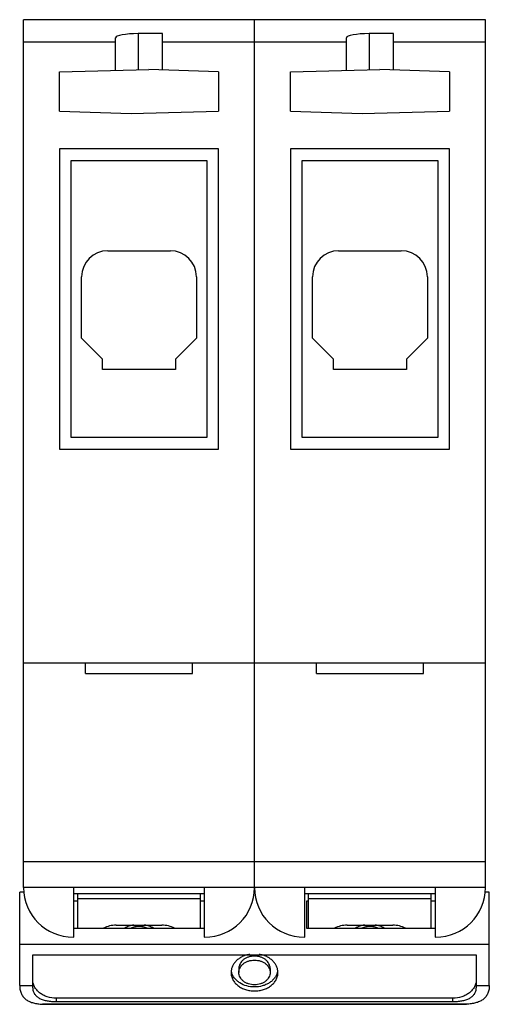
# Model space of a CAD drawing. Header units: millimetres. Extents: x 13.2 to 49.2, y 6.5 to 82.
import ezdxf

# ---------------------------------------------------------------- set-up
doc = ezdxf.new("R2010")
doc.units = ezdxf.units.MM
doc.header["$LTSCALE"] = 5.739261
doc.layers.get('0').update_dxf_attribs({"linetype": 'CONTINUOUS'})

msp = doc.modelspace()

# ---------------------------------------------------------------- linework, layer by layer
at = {"color": 7, "linetype": 'Continuous'}
for p, q in [((13.535, 15.457), (13.535, 81.957)), ((48.935, 81.957), (13.535, 81.957)), ((31.235, 15.457), (31.235, 81.957)), ((48.935, 15.457), (48.935, 81.957)), ((24.185, 80.903), (22.322, 80.892)), ((22.322, 80.892), (22.322, 78.121)), ((24.185, 78.107), (24.185, 80.903)), ((41.885, 80.903), (40.022, 80.892)), ((40.022, 80.892), (40.022, 78.121)), ((41.885, 78.107), (41.885, 80.903)), ((20.585, 80.246), (13.535, 80.246)), ((20.585, 78.074), (20.585, 80.575)), ((38.285, 80.246), (24.185, 80.246)), ((38.285, 78.074), (38.285, 80.575)), ((48.935, 80.246), (41.885, 80.246)), ((16.285, 77.957), (23.139, 78.143)), ((16.285, 74.957), (16.285, 77.957)), ((28.485, 77.957), (23.139, 78.143)), ((28.485, 77.957), (28.485, 74.957)), ((33.985, 77.957), (40.839, 78.143)), ((33.985, 74.957), (33.985, 77.957)), ((46.185, 77.957), (40.839, 78.143)), ((46.185, 77.957), (46.185, 74.957)), ((16.285, 74.957), (21.785, 74.774)), ((21.785, 74.774), (28.485, 74.957)), ((33.985, 74.957), (39.485, 74.774)), ((39.485, 74.774), (46.185, 74.957)), ((16.285, 72.057), (16.285, 49.057)), ((28.485, 72.057), (16.285, 72.057)), ((28.485, 49.057), (28.485, 72.057)), ((33.985, 72.057), (33.985, 49.057)), ((46.185, 72.057), (33.985, 72.057)), ((46.185, 49.057), (46.185, 72.057)), ((17.185, 49.957), (17.185, 71.157)), ((17.185, 71.157), (27.585, 71.157)), ((27.585, 71.157), (27.585, 49.957)), ((34.885, 49.957), (34.885, 71.157)), ((34.885, 71.157), (45.285, 71.157)), ((45.285, 71.157), (45.285, 49.957)), ((19.985, 64.257), (24.785, 64.257)), ((37.685, 64.257), (42.485, 64.257)), ((17.985, 57.557), (17.985, 62.257)), ((26.785, 62.257), (26.785, 57.557)), ((35.685, 57.557), (35.685, 62.257)), ((44.485, 62.257), (44.485, 57.557)), ((17.985, 57.557), (19.585, 55.957)), ((25.185, 55.957), (26.785, 57.557)), ((35.685, 57.557), (37.285, 55.957)), ((42.885, 55.957), (44.485, 57.557)), ((19.585, 55.157), (19.585, 55.957)), ((25.185, 55.957), (25.185, 55.157)), ((37.285, 55.157), (37.285, 55.957)), ((42.885, 55.957), (42.885, 55.157)), ((25.185, 55.157), (19.585, 55.157)), ((42.885, 55.157), (37.285, 55.157)), ((27.585, 49.957), (17.185, 49.957)), ((45.285, 49.957), (34.885, 49.957)), ((16.285, 49.057), (28.485, 49.057)), ((33.985, 49.057), (46.185, 49.057)), ((48.935, 32.657), (13.535, 32.657)), ((18.285, 31.857), (18.285, 32.657)), ((26.485, 31.857), (26.485, 32.657)), ((35.985, 31.857), (35.985, 32.657)), ((44.185, 31.857), (44.185, 32.657)), ((18.285, 31.857), (26.485, 31.857)), ((35.985, 31.857), (44.185, 31.857)), ((13.535, 17.457), (48.935, 17.457)), ((13.558, 15.099), (13.235, 15.099)), ((13.235, 7.945), (13.235, 15.099)), ((48.935, 15.457), (13.535, 15.457)), ((17.385, 11.657), (17.385, 15.457)), ((27.385, 15.457), (27.385, 11.657)), ((31.258, 15.099), (31.212, 15.099)), ((35.085, 11.657), (35.085, 15.457)), ((45.085, 15.457), (45.085, 11.657)), ((49.235, 15.099), (48.912, 15.099)), ((49.235, 7.945), (49.235, 15.099)), ((17.385, 15.004), (27.385, 15.004)), ((17.385, 14.452), (17.685, 14.452)), ((17.685, 12.328), (17.685, 15.004)), ((27.085, 14.585), (17.685, 14.585)), ((27.085, 12.328), (27.085, 15.004)), ((27.085, 14.452), (27.385, 14.452)), ((35.085, 15.004), (45.085, 15.004)), ((35.235, 14.452), (35.385, 14.452)), ((35.235, 12.328), (35.235, 14.452)), ((35.385, 12.328), (35.385, 15.004)), ((44.785, 14.585), (35.385, 14.585)), ((44.785, 12.328), (44.785, 15.004)), ((44.785, 14.452), (45.085, 14.452)), ((27.385, 12.328), (17.385, 12.328)), ((20.635, 12.578), (24.135, 12.578)), ((45.085, 12.328), (35.235, 12.328)), ((38.335, 12.578), (41.835, 12.578)), ((17.385, 11.657), (17.335, 11.657)), ((27.435, 11.657), (27.385, 11.657)), ((35.085, 11.657), (35.035, 11.657)), ((45.135, 11.657), (45.085, 11.657)), ((49.235, 11.097), (13.235, 11.097)), ((14.235, 10.309), (48.235, 10.309)), ((14.235, 7.79), (14.235, 10.309)), ((48.235, 10.309), (48.235, 7.79)), ((30.035, 9.262), (30.035, 8.954)), ((32.435, 9.262), (32.435, 8.954)), ((13.235, 7.945), (14.235, 7.945)), ((48.235, 7.945), (49.235, 7.945)), ((46.435, 6.984), (16.035, 6.984)), ((16.035, 6.984), (16.035, 6.725)), ((46.435, 6.725), (46.435, 6.984)), ((14.985, 6.52), (47.485, 6.52)), ((15.127, 6.516), (14.985, 6.52)), ((47.343, 6.516), (15.127, 6.516)), ((16.035, 6.725), (46.435, 6.725)), ((47.485, 6.52), (47.343, 6.516))]:
    msp.add_line(p, q, dxfattribs=at)
for centre, radius, start, end in [((19.985, 62.257), 2, 90, 180), ((24.785, 62.257), 2, 0, 90), ((37.685, 62.257), 2, 90, 180), ((42.485, 62.257), 2, 0, 90), ((17.335, 15.457), 3.8, 180, 270), ((27.435, 15.457), 3.8, 270, 360), ((35.035, 15.457), 3.8, 180, 270), ((45.135, 15.457), 3.8, 270, 360), ((30.583, 9.266), 1.148, 187.96226, 195.46327), ((31.892, 9.265), 1.143, 344.51639, 352.05564), ((30.597, 9.27), 1.163, 195.45526, 196.26623), ((31.874, 9.27), 1.162, 344.00091, 344.53987)]:
    msp.add_arc(centre, radius, start, end, dxfattribs=at)
for centre in [(22.385, 80.575), (40.085, 80.575)]:
    msp.add_ellipse(centre, major_axis=(1.8, 0), ratio=0.17633, start_param=1.605703, end_param=3.141593, dxfattribs=at)
for points, knots in [([(20.635, 12.578), (20.466, 12.578), (20.132, 12.541), (19.816, 12.426), (19.67, 12.35)], [0, 0, 0, 0, 0.50784, 1, 1, 1, 1]), ([(21.966, 12.604), (21.844, 12.581), (21.608, 12.515), (21.387, 12.409), (21.285, 12.347)], [0, 0, 0, 0, 0.508357, 1, 1, 1, 1]), ([(22.997, 12.346), (22.903, 12.389), (22.701, 12.456), (22.384, 12.489), (22.067, 12.456), (21.866, 12.389), (21.772, 12.345)], [0, 0, 0, 0, 0.24671, 0.500024, 0.753325, 1, 1, 1, 1]), ([(23.485, 12.347), (23.382, 12.409), (23.161, 12.516), (22.925, 12.581), (22.803, 12.604)], [0, 0, 0, 0, 0.491647, 1, 1, 1, 1]), ([(25.099, 12.35), (24.954, 12.426), (24.638, 12.541), (24.304, 12.578), (24.135, 12.578)], [0, 0, 0, 0, 0.49216, 1, 1, 1, 1]), ([(38.335, 12.578), (38.166, 12.578), (37.832, 12.541), (37.516, 12.426), (37.37, 12.35)], [0, 0, 0, 0, 0.50784, 1, 1, 1, 1]), ([(39.666, 12.604), (39.544, 12.581), (39.308, 12.515), (39.087, 12.409), (38.985, 12.347)], [0, 0, 0, 0, 0.508357, 1, 1, 1, 1]), ([(40.697, 12.346), (40.603, 12.389), (40.401, 12.456), (40.084, 12.489), (39.767, 12.456), (39.566, 12.389), (39.472, 12.345)], [0, 0, 0, 0, 0.24671, 0.500024, 0.753325, 1, 1, 1, 1]), ([(41.185, 12.347), (41.082, 12.409), (40.861, 12.516), (40.625, 12.581), (40.503, 12.604)], [0, 0, 0, 0, 0.491647, 1, 1, 1, 1]), ([(42.799, 12.35), (42.654, 12.426), (42.338, 12.541), (42.004, 12.578), (41.835, 12.578)], [0, 0, 0, 0, 0.49216, 1, 1, 1, 1]), ([(30.869, 10.343), (30.77, 10.327), (30.575, 10.281), (30.3, 10.174), (30.051, 10.032), (29.836, 9.858), (29.661, 9.657), (29.532, 9.435), (29.453, 9.199), (29.435, 9.035), (29.435, 8.954)], [0, 0, 0, 0, 0.139523, 0.275808, 0.407832, 0.534901, 0.656886, 0.774253, 0.888086, 1, 1, 1, 1]), ([(31.235, 10.208), (31.08, 10.208), (30.848, 10.172), (30.568, 10.055), (30.385, 9.938), (30.234, 9.795), (30.121, 9.63), (30.051, 9.45), (30.035, 9.324), (30.035, 9.262)], [0, 0, 0, 0, 0.275571, 0.409002, 0.53738, 0.66002, 0.777121, 0.889796, 1, 1, 1, 1]), ([(30.035, 8.954), (30.035, 9.016), (30.051, 9.142), (30.121, 9.322), (30.234, 9.487), (30.385, 9.63), (30.568, 9.748), (30.848, 9.865), (31.08, 9.9), (31.235, 9.9)], [0, 0, 0, 0, 0.110201, 0.222873, 0.339972, 0.462612, 0.590993, 0.724427, 1, 1, 1, 1]), ([(32.435, 9.262), (32.435, 9.324), (32.419, 9.45), (32.349, 9.63), (32.236, 9.795), (32.085, 9.938), (31.902, 10.055), (31.622, 10.172), (31.39, 10.208), (31.235, 10.208)], [0, 0, 0, 0, 0.110201, 0.222873, 0.339972, 0.462612, 0.590993, 0.724427, 1, 1, 1, 1]), ([(31.235, 9.9), (31.39, 9.9), (31.622, 9.865), (31.902, 9.748), (32.085, 9.63), (32.236, 9.487), (32.349, 9.322), (32.419, 9.142), (32.435, 9.016), (32.435, 8.954)], [0, 0, 0, 0, 0.275571, 0.409002, 0.53738, 0.66002, 0.777121, 0.889796, 1, 1, 1, 1]), ([(33.035, 8.954), (33.035, 9.035), (33.017, 9.199), (32.938, 9.436), (32.808, 9.658), (32.633, 9.859), (32.418, 10.033), (32.169, 10.175), (31.893, 10.282), (31.698, 10.327), (31.598, 10.344)], [0, 0, 0, 0, 0.111901, 0.225724, 0.343084, 0.465069, 0.592145, 0.724179, 0.860472, 1, 1, 1, 1]), ([(16.035, 6.984), (15.803, 6.984), (15.454, 7.037), (15.034, 7.213), (14.76, 7.389), (14.533, 7.604), (14.364, 7.851), (14.259, 8.121), (14.235, 8.31), (14.235, 8.403)], [0, 0, 0, 0, 0.275563, 0.409, 0.537374, 0.660017, 0.77711, 0.889802, 1, 1, 1, 1]), ([(29.435, 8.954), (29.435, 8.861), (29.459, 8.673), (29.564, 8.403), (29.733, 8.156), (29.96, 7.941), (30.234, 7.765), (30.546, 7.634), (30.884, 7.554), (31.118, 7.536), (31.235, 7.536)], [0, 0, 0, 0, 0.110111, 0.222689, 0.33969, 0.462225, 0.590491, 0.723818, 0.860932, 1, 1, 1, 1]), ([(31.235, 7.844), (31.035, 7.844), (30.642, 7.895), (30.191, 8.087), (29.892, 8.308), (29.708, 8.499), (29.567, 8.711), (29.504, 8.866), (29.481, 8.944)], [0, 0, 0, 0, 0.271214, 0.5315, 0.655488, 0.774622, 0.889178, 1, 1, 1, 1]), ([(31.235, 8.009), (31.08, 8.009), (30.848, 8.044), (30.568, 8.161), (30.385, 8.278), (30.234, 8.422), (30.121, 8.587), (30.051, 8.767), (30.035, 8.892), (30.035, 8.954)], [0, 0, 0, 0, 0.275571, 0.409002, 0.53738, 0.66002, 0.777121, 0.889796, 1, 1, 1, 1]), ([(32.435, 8.954), (32.435, 8.892), (32.419, 8.767), (32.349, 8.587), (32.236, 8.422), (32.085, 8.278), (31.902, 8.161), (31.622, 8.044), (31.39, 8.009), (31.235, 8.009)], [0, 0, 0, 0, 0.110201, 0.222873, 0.339972, 0.462612, 0.590993, 0.724427, 1, 1, 1, 1]), ([(31.235, 7.536), (31.352, 7.536), (31.586, 7.554), (31.924, 7.634), (32.236, 7.765), (32.51, 7.94), (32.737, 8.156), (32.906, 8.403), (33.011, 8.673), (33.035, 8.861), (33.035, 8.954)], [0, 0, 0, 0, 0.139068, 0.276178, 0.409504, 0.537768, 0.660304, 0.777307, 0.889888, 1, 1, 1, 1]), ([(32.991, 8.95), (32.968, 8.871), (32.905, 8.716), (32.765, 8.502), (32.581, 8.311), (32.36, 8.146), (32.107, 8.014), (31.735, 7.883), (31.435, 7.844), (31.235, 7.844)], [0, 0, 0, 0, 0.110717, 0.225155, 0.344174, 0.46806, 0.596552, 0.728887, 1, 1, 1, 1]), ([(48.235, 8.403), (48.235, 8.31), (48.211, 8.121), (48.106, 7.851), (47.937, 7.604), (47.71, 7.389), (47.436, 7.213), (47.016, 7.037), (46.667, 6.984), (46.435, 6.984)], [0, 0, 0, 0, 0.110198, 0.22289, 0.339983, 0.462626, 0.591, 0.724437, 1, 1, 1, 1]), ([(13.235, 7.945), (13.235, 7.831), (13.25, 7.662), (13.308, 7.451), (13.367, 7.308), (13.441, 7.178), (13.529, 7.062), (13.63, 6.958), (13.781, 6.836), (14.001, 6.713), (14.299, 6.612), (14.631, 6.549), (14.864, 6.527), (14.985, 6.52)], [0, 0, 0, 0, 0.13474, 0.197577, 0.257876, 0.316221, 0.373314, 0.429838, 0.486476, 0.602255, 0.724691, 0.856617, 1, 1, 1, 1]), ([(14.235, 7.79), (14.235, 7.746), (14.241, 7.658), (14.267, 7.531), (14.312, 7.413), (14.373, 7.303), (14.449, 7.204), (14.573, 7.083), (14.765, 6.958), (15.035, 6.85), (15.344, 6.776), (15.681, 6.734), (15.915, 6.725), (16.035, 6.725)], [0, 0, 0, 0, 0.057151, 0.11235, 0.16611, 0.21921, 0.272448, 0.326614, 0.440124, 0.563894, 0.699627, 0.846376, 1, 1, 1, 1]), ([(46.435, 6.725), (46.555, 6.725), (46.789, 6.734), (47.126, 6.776), (47.435, 6.85), (47.705, 6.958), (47.897, 7.083), (48.021, 7.204), (48.097, 7.303), (48.158, 7.413), (48.203, 7.531), (48.229, 7.658), (48.235, 7.746), (48.235, 7.79)], [0, 0, 0, 0, 0.15362, 0.300374, 0.436115, 0.559889, 0.673386, 0.727551, 0.780792, 0.833897, 0.887658, 0.942851, 1, 1, 1, 1]), ([(49.235, 7.945), (49.235, 7.831), (49.219, 7.662), (49.161, 7.451), (49.103, 7.308), (49.029, 7.178), (48.941, 7.062), (48.84, 6.958), (48.689, 6.836), (48.469, 6.713), (48.17, 6.612), (47.839, 6.549), (47.606, 6.527), (47.485, 6.52)], [0, 0, 0, 0, 0.134735, 0.197572, 0.25787, 0.316215, 0.373304, 0.429819, 0.486452, 0.602249, 0.724698, 0.856621, 1, 1, 1, 1])]:
    msp.add_open_spline(points, degree=3, knots=knots, dxfattribs=at)

doc.saveas('drawing.dxf')
